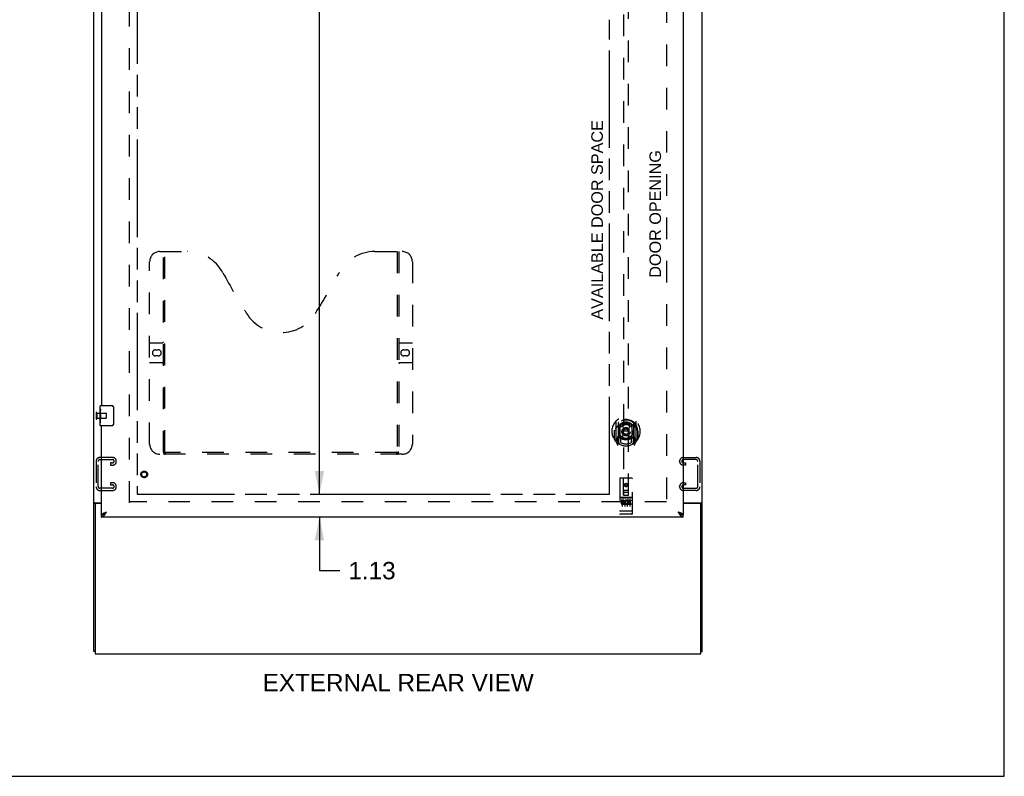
# Model space of a CAD drawing. Header units: inches. Extents: x 0 to 194, y 0 to 126.
# Tile 13 of 16: x 146 to 194, y 0 to 37. Entities that reach past the tile are written whole.
import ezdxf

# ---------------------------------------------------------------- set-up
doc = ezdxf.new("R2010")
doc.units = ezdxf.units.IN
doc.header["$LTSCALE"] = 10.686912
doc.header["$MEASUREMENT"] = 0
doc.linetypes.add('HIDDEN', pattern=[0.2, 0.1, -0.1])
doc.linetypes.add('PHANTOM', pattern=[0.8, 0.45, -0.05, 0.1, -0.05, 0.1, -0.05])
doc.layers.get('0').update_dxf_attribs({"linetype": 'CONTINUOUS'})
for name, color, linetype in [('02___PRT_ALL_AXES', 7, 'CONTINUOUS'), ('AVAILABLE_DOOR_SPACE', 7, 'CONTINUOUS'), ('DEFAULT_2', 8, 'HIDDEN'), ('DIMENSIONS', 7, 'CONTINUOUS')]:
    doc.layers.add(name, color=color, linetype=linetype)
doc.styles.get("Standard").update_dxf_attribs({"font": 'arial.ttf'})
doc.dimstyles.new('DIMSTYLE_1', dxfattribs={"dimtxt": 0.857239, "dimasz": 1.142985, "dimexe": 0.09, "dimexo": 0.07, "dimgap": 0.0375, "dimtad": 0, "dimtih": 1, "dimtoh": 1, "dimzin": 4, "dimdsep": 46, "dimtxsty": 'Standard', "dimblk": '_FILLED', "dimblk1": '_FILLED', "dimblk2": '_FILLED', "dimcen": 0.09, "dimazin": 1, "dimtfac": 1, "dimtofl": 0, "dimtmove": 0, "dimatfit": 3, "dimldrblk": '_FILLED', "dimfxl": 0, "dimtolj": 1, "dimtzin": 4, "dimarcsym": 0})

# ---------------------------------------------------------------- blocks, each defined once
blk = doc.blocks.new('_FILLED')
at = {"color": 0, "linetype": 'ByBlock'}
blk.add_solid([(0, 0), (-1, 0.2), (-1, -0.2)], dxfattribs=at)
blk = doc.blocks.new('*D19')
at = {"layer": 'DIMENSIONS', "color": 2, "linetype": 'Continuous'}
for p, q in [((160.519, 74.174), (160.519, 41.646)), ((160.519, 13.924), (160.519, 39.932))]:
    blk.add_line(p, q, dxfattribs=at)
at = {"layer": 'DIMENSIONS', "color": 2, "linetype": 'Continuous', "xscale": 1.1429852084, "yscale": 1.1429852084, "zscale": 1.1429852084}
for p, rotation in [((160.519, 74.174), 90), ((160.519, 13.924), 270)]:
    blk.add_blockref('_FILLED', p, dxfattribs=dict(at, rotation=rotation))
at = {"layer": 'DIMENSIONS', "color": 2, "linetype": 'Continuous', "insert": (160.519, 41.218), "char_height": 0.8572, "width": 2.99556, "attachment_point": 2, "line_spacing_factor": 0.9}
blk.add_mtext('60.25', dxfattribs=at)
blk = doc.blocks.new('*D20')
at = {"layer": 'DIMENSIONS', "color": 2, "linetype": 'Continuous'}
for p, q in [((160.519, 13.924), (160.519, 16.21)), ((160.519, 12.799), (160.519, 10.153)), ((160.519, 10.153), (161.519, 10.153))]:
    blk.add_line(p, q, dxfattribs=at)
at = {"layer": 'DIMENSIONS', "color": 2, "linetype": 'Continuous', "xscale": 1.1429852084, "yscale": 1.1429852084, "zscale": 1.1429852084}
for p, rotation in [((160.519, 13.924), 270), ((160.519, 12.799), 90)]:
    blk.add_blockref('_FILLED', p, dxfattribs=dict(at, rotation=rotation))
at = {"layer": 'DIMENSIONS', "color": 2, "linetype": 'Continuous', "insert": (161.948, 10.582), "char_height": 0.8572, "width": 2.32952, "attachment_point": 1, "line_spacing_factor": 0.9}
blk.add_mtext('1.13', dxfattribs=at)
blk = doc.blocks.new('*D21')
at = {"layer": 'DIMENSIONS', "color": 2, "linetype": 'Continuous'}
for p, q in [((174.831, 54.41), (172.811, 54.41)), ((178.456, 54.41), (180.742, 54.41))]:
    blk.add_line(p, q, dxfattribs=at)
at = {"layer": 'DIMENSIONS', "color": 2, "linetype": 'Continuous', "xscale": 1.1429852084, "yscale": 1.1429852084, "zscale": 1.1429852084}
blk.add_blockref('_FILLED', (174.831, 54.41), dxfattribs=at)
at = {"layer": 'DIMENSIONS', "color": 2, "linetype": 'Continuous', "xscale": 1.1429852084, "yscale": 1.1429852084, "zscale": 1.1429852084, "rotation": 180}
blk.add_blockref('_FILLED', (178.456, 54.41), dxfattribs=at)
at = {"layer": 'DIMENSIONS', "color": 2, "linetype": 'Continuous', "insert": (172.382, 54.839), "char_height": 0.8572, "width": 2.32952, "attachment_point": 3, "line_spacing_factor": 0.9}
blk.add_mtext('3.63', dxfattribs=at)

msp = doc.modelspace()

# ---------------------------------------------------------------- linework, layer by layer
at = {"color": 7, "linetype": 'Continuous'}
for p, q in [((194.307, 0), (194.307, 125.728)), ((149.709, 18.139), (149.709, 18.284)), ((149.724, 18.299), (150.264, 18.299)), ((150.363, 18.199), (150.363, 17.399)), ((149.709, 17.881), (149.709, 17.914)), ((149.709, 17.684), (149.709, 17.715)), ((149.709, 17.314), (149.709, 17.453)), ((150.264, 17.299), (149.724, 17.299)), ((149.498, 13.467), (149.394, 13.467)), ((149.498, 13.467), (149.498, 13.465)), ((178.915, 13.466), (178.915, 13.497)), ((179.29, 13.467), (179.394, 13.467)), ((179.29, 13.465), (179.29, 13.467)), ((149.769, 12.799), (149.769, 12.903)), ((149.871, 12.933), (149.882, 12.939)), ((178.333, 12.945), (178.343, 12.939)), ((178.456, 12.799), (178.456, 12.903)), ((149.446, 6.153), (149.394, 6.153)), ((179.342, 6.153), (179.394, 6.153)), ((0, 0), (194.307, 0))]:
    msp.add_line(p, q, dxfattribs=at)
at = {"color": 3, "linetype": 'Continuous'}
for p, q in [((149.394, 6.153), (149.394, 77.945)), ((179.394, 6.153), (179.394, 77.945)), ((178.456, 75.195), (178.456, 12.903)), ((149.769, 43.549), (149.769, 18.299)), ((149.769, 12.903), (149.769, 17.299)), ((149.434, 13.497), (149.769, 13.497)), ((149.446, 13.406), (149.446, 6.049)), ((149.769, 13.466), (149.506, 13.466)), ((178.456, 13.497), (179.353, 13.497)), ((179.282, 13.466), (178.456, 13.466)), ((179.019, 13.466), (179.019, 13.497)), ((179.342, 6.049), (179.342, 13.406)), ((178.456, 12.799), (149.769, 12.799)), ((149.985, 13.035), (150.015, 13.046)), ((149.446, 6.049), (179.342, 6.049))]:
    msp.add_line(p, q, dxfattribs=at)
at = {"color": 7, "linetype": 'Continuous'}
for points in [[(150.357, 18.235), (150.359, 18.23), (150.36, 18.224), (150.362, 18.218), (150.363, 18.212), (150.363, 18.206), (150.363, 18.199)], [(150.363, 17.399), (150.363, 17.393), (150.363, 17.387), (150.362, 17.381), (150.36, 17.375), (150.359, 17.369), (150.357, 17.363)], [(149.504, 13.477), (149.503, 13.476), (149.502, 13.475), (149.5, 13.473), (149.499, 13.472), (149.499, 13.471), (149.498, 13.469), (149.498, 13.468), (149.498, 13.467)], [(149.516, 13.497), (149.516, 13.496), (149.516, 13.495), (149.516, 13.493), (149.516, 13.492), (149.516, 13.49), (149.515, 13.488), (149.514, 13.487), (149.513, 13.485), (149.512, 13.484), (149.51, 13.483), (149.509, 13.481), (149.507, 13.48), (149.504, 13.477)], [(179.271, 13.497), (179.271, 13.496), (179.271, 13.495), (179.271, 13.493), (179.271, 13.492), (179.271, 13.49), (179.272, 13.488), (179.273, 13.487), (179.274, 13.485), (179.275, 13.484), (179.277, 13.483), (179.278, 13.481), (179.28, 13.48), (179.281, 13.479), (179.283, 13.477), (179.284, 13.476), (179.285, 13.475), (179.287, 13.473), (179.288, 13.472), (179.289, 13.471), (179.289, 13.469), (179.289, 13.468), (179.29, 13.467)], [(149.769, 12.903), (149.779, 12.904), (149.789, 12.904), (149.799, 12.906), (149.81, 12.908), (149.82, 12.911), (149.83, 12.914), (149.84, 12.918), (149.851, 12.922), (149.861, 12.927), (149.871, 12.933)], [(149.882, 12.939), (149.892, 12.945), (149.902, 12.952), (149.912, 12.959), (149.923, 12.967), (149.933, 12.974), (149.943, 12.983), (149.953, 12.991), (149.964, 13), (149.974, 13.009), (149.984, 13.018), (149.995, 13.027), (150.005, 13.036), (150.015, 13.046)], [(149.884, 12.94), (149.885, 12.942), (149.89, 12.949), (149.895, 12.955), (149.901, 12.962), (149.907, 12.968), (149.914, 12.974), (149.922, 12.981), (149.93, 12.987), (149.938, 12.994), (149.947, 13), (149.956, 13.007), (149.965, 13.013), (149.975, 13.02), (149.985, 13.026), (149.995, 13.033), (150.005, 13.039), (150.015, 13.046)], [(178.21, 13.046), (178.22, 13.036), (178.23, 13.027), (178.24, 13.018), (178.251, 13.009), (178.261, 13), (178.271, 12.991), (178.281, 12.983), (178.292, 12.974), (178.302, 12.967), (178.312, 12.959), (178.323, 12.952), (178.333, 12.945)], [(178.34, 12.94), (178.339, 12.942), (178.335, 12.949), (178.329, 12.955), (178.324, 12.962), (178.317, 12.968), (178.31, 12.974), (178.303, 12.981), (178.295, 12.987), (178.287, 12.994), (178.278, 13), (178.269, 13.007), (178.259, 13.013), (178.25, 13.02), (178.24, 13.026), (178.23, 13.033), (178.22, 13.039), (178.21, 13.046)], [(178.343, 12.939), (178.353, 12.933), (178.364, 12.927), (178.374, 12.922), (178.384, 12.918), (178.394, 12.914), (178.405, 12.911), (178.415, 12.908), (178.425, 12.906), (178.436, 12.904), (178.446, 12.904), (178.456, 12.903)]]:
    msp.add_lwpolyline(points, dxfattribs=at)
at = {"color": 3, "linetype": 'Continuous'}
for points in [[(149.419, 13.488), (149.413, 13.485), (149.411, 13.484), (149.408, 13.482), (149.405, 13.481), (149.403, 13.479), (149.4, 13.478), (149.398, 13.476), (149.397, 13.474), (149.395, 13.472), (149.395, 13.471), (149.394, 13.469), (149.394, 13.468), (149.394, 13.467)], [(149.434, 13.497), (149.432, 13.496), (149.43, 13.494), (149.428, 13.493), (149.425, 13.491), (149.422, 13.49), (149.419, 13.488)], [(179.353, 13.497), (179.355, 13.496), (179.357, 13.494), (179.359, 13.493), (179.362, 13.491), (179.365, 13.49), (179.368, 13.488), (179.374, 13.485)], [(179.374, 13.485), (179.377, 13.484), (179.379, 13.482), (179.382, 13.481), (179.384, 13.479), (179.387, 13.478), (179.389, 13.476), (179.39, 13.474), (179.392, 13.472), (179.393, 13.471), (179.393, 13.469), (179.393, 13.468), (179.394, 13.467)], [(149.769, 12.903), (149.769, 12.909), (149.77, 12.914), (149.773, 12.92), (149.776, 12.925), (149.78, 12.931), (149.785, 12.936), (149.79, 12.942), (149.797, 12.947), (149.804, 12.953), (149.812, 12.958), (149.821, 12.964), (149.831, 12.969), (149.841, 12.974), (149.852, 12.98), (149.863, 12.985)], [(149.769, 12.799), (149.779, 12.8), (149.789, 12.801), (149.799, 12.804), (149.81, 12.808), (149.82, 12.812), (149.83, 12.818), (149.84, 12.825), (149.851, 12.832), (149.861, 12.841), (149.871, 12.85), (149.882, 12.86), (149.892, 12.871), (149.902, 12.883), (149.912, 12.896)], [(149.863, 12.985), (149.875, 12.991), (149.888, 12.996), (149.9, 13.002), (149.914, 13.007), (149.928, 13.013), (149.942, 13.018), (149.956, 13.024), (149.971, 13.029), (149.985, 13.035)], [(149.912, 12.896), (149.923, 12.909), (149.933, 12.922), (149.943, 12.937), (149.953, 12.951), (149.964, 12.967), (149.974, 12.982), (149.984, 12.998), (149.995, 13.014), (150.005, 13.03), (150.015, 13.046)], [(178.362, 12.985), (178.35, 12.991), (178.337, 12.996), (178.324, 13.002), (178.311, 13.007), (178.297, 13.013), (178.283, 13.018), (178.269, 13.024), (178.254, 13.029), (178.239, 13.035), (178.21, 13.046)], [(178.21, 13.046), (178.22, 13.03), (178.23, 13.014), (178.24, 12.998), (178.251, 12.982), (178.261, 12.967), (178.271, 12.951), (178.281, 12.937), (178.292, 12.922), (178.302, 12.909)], [(178.302, 12.909), (178.312, 12.896), (178.323, 12.883), (178.333, 12.871), (178.343, 12.86), (178.353, 12.85), (178.364, 12.841), (178.374, 12.832), (178.384, 12.825), (178.394, 12.818), (178.405, 12.812), (178.415, 12.808), (178.425, 12.804), (178.436, 12.801), (178.446, 12.8), (178.456, 12.799)], [(178.456, 12.903), (178.456, 12.909), (178.454, 12.914), (178.452, 12.92), (178.449, 12.925), (178.445, 12.931), (178.44, 12.936), (178.434, 12.942), (178.428, 12.947), (178.421, 12.953), (178.412, 12.958), (178.404, 12.964), (178.394, 12.969), (178.384, 12.974), (178.373, 12.98), (178.362, 12.985)]]:
    msp.add_lwpolyline(points, dxfattribs=at)
at = {"color": 7, "linetype": 'Continuous'}
for centre, radius, start, end in [((149.724, 18.284), 0.015, 90, 180), ((150.264, 18.199), 0.1, 21.1999, 90), ((149.724, 17.314), 0.015, 180, 270), ((150.264, 17.399), 0.1, 270, 338.7946)]:
    msp.add_arc(centre, radius, start, end, dxfattribs=at)
at = {"color": 3, "linetype": 'Continuous'}
for centre, start, end in [((149.506, 13.406), 90, 180), ((179.282, 13.406), 0, 90)]:
    msp.add_arc(centre, 0.06, start, end, dxfattribs=at)
at = {"layer": '02___PRT_ALL_AXES', "color": 7, "linetype": 'Continuous'}
for p, q in [((149.709, 18.139), (149.709, 18.284)), ((149.709, 17.881), (149.709, 18.138)), ((149.714, 18.082), (149.709, 18.082)), ((149.715, 17.914), (149.715, 18.051)), ((149.709, 17.914), (149.715, 17.914)), ((149.709, 17.314), (149.709, 17.878)), ((149.71, 17.852), (149.709, 17.852)), ((149.709, 17.72), (149.714, 17.72)), ((149.709, 17.684), (149.715, 17.684)), ((149.709, 17.621), (149.715, 17.621)), ((149.71, 17.854), (149.712, 17.832)), ((149.715, 17.453), (149.715, 17.684)), ((149.709, 17.453), (149.715, 17.453))]:
    msp.add_line(p, q, dxfattribs=at)
at = {"layer": '02___PRT_ALL_AXES', "color": 8, "linetype": 'HIDDEN'}
for p, q in [((149.541, 17.923), (149.988, 17.923)), ((149.541, 17.923), (149.541, 17.675)), ((149.541, 17.675), (149.988, 17.675)), ((175.926, 13.76), (175.361, 13.76)), ((175.499, 13.638), (175.407, 13.638)), ((175.407, 13.638), (175.407, 13.595)), ((175.719, 13.602), (175.706, 13.584)), ((175.716, 13.627), (175.719, 13.625)), ((175.875, 13.638), (175.719, 13.638)), ((175.719, 13.638), (175.719, 13.625)), ((175.719, 13.602), (175.719, 13.425)), ((175.875, 13.638), (175.875, 13.595)), ((175.499, 13.595), (175.407, 13.595)), ((175.503, 13.552), (175.457, 13.552)), ((175.499, 13.511), (175.471, 13.511)), ((175.563, 13.467), (175.471, 13.467)), ((175.563, 13.425), (175.471, 13.425)), ((175.563, 13.467), (175.563, 13.425)), ((175.695, 13.473), (175.712, 13.434)), ((175.875, 13.425), (175.719, 13.425)), ((175.875, 13.595), (175.762, 13.595)), ((175.762, 13.595), (175.762, 13.552)), ((175.854, 13.552), (175.762, 13.552)), ((175.854, 13.509), (175.762, 13.509)), ((175.762, 13.509), (175.762, 13.467)), ((175.875, 13.467), (175.762, 13.467)), ((175.854, 13.552), (175.854, 13.509)), ((175.875, 13.467), (175.875, 13.425)), ((175.926, 12.932), (175.361, 12.932))]:
    msp.add_line(p, q, dxfattribs=at)
at = {"layer": '02___PRT_ALL_AXES', "color": 7, "linetype": 'Continuous'}
for points in [[(149.709, 18.139), (149.709, 18.135), (149.709, 18.13), (149.71, 18.125), (149.71, 18.119), (149.711, 18.112), (149.712, 18.104), (149.713, 18.096), (149.714, 18.087)], [(149.714, 18.087), (149.715, 18.078), (149.715, 18.069), (149.715, 18.06), (149.715, 18.051)], [(149.709, 17.881), (149.709, 17.873), (149.709, 17.864), (149.71, 17.854)], [(149.712, 17.832), (149.713, 17.82), (149.714, 17.808), (149.714, 17.795), (149.715, 17.783), (149.715, 17.77), (149.715, 17.757), (149.715, 17.744), (149.715, 17.732), (149.714, 17.719), (149.714, 17.707), (149.713, 17.695)]]:
    msp.add_lwpolyline(points, dxfattribs=at)
at = {"layer": '02___PRT_ALL_AXES', "color": 8, "linetype": 'HIDDEN'}
for centre, radius in [((151.873, 14.903), 0.124), ((175.644, 14.377), 0.085)]:
    msp.add_circle(centre, radius, dxfattribs=at)
for centre, radius, start, end in [((175.499, 13.574), 0.0635, 270, 90), ((175.67, 13.531), 0.107, 64.2636, 293.4027), ((175.47, 13.489), 0.0644, 102.2995, 270.0775), ((175.471, 13.489), 0.0219, 89.9011, 270), ((175.499, 13.573), 0.0219, 280.307, 90), ((175.67, 13.531), 0.0639, 54.8895, 293.4026)]:
    msp.add_arc(centre, radius, start, end, dxfattribs=at)
at = {"layer": '02___PRT_ALL_AXES', "color": 7, "linetype": 'Continuous'}
msp.add_ellipse((149.972, 17.715), major_axis=(0.263, 0), ratio=0.432808, start_param=3.141593, end_param=3.321581, dxfattribs=at)
at = {"layer": 'AVAILABLE_DOOR_SPACE', "color": 4, "linetype": 'PHANTOM'}
for p, q in [((151.519, 74.174), (151.519, 13.924)), ((174.831, 13.924), (174.831, 37.348)), ((151.519, 13.924), (164.097, 13.924)), ((164.097, 13.928), (164.127, 13.928)), ((164.097, 13.924), (164.097, 13.928)), ((164.127, 13.928), (164.127, 13.924)), ((164.127, 13.924), (174.831, 13.924))]:
    msp.add_line(p, q, dxfattribs=at)
at = {"layer": 'DEFAULT_2', "color": 8, "linetype": 'HIDDEN'}
for p, q in [((151.144, 13.497), (151.144, 74.601)), ((177.644, 74.601), (177.644, 13.497)), ((175.519, 41.879), (175.519, 13.877)), ((175.769, 13.877), (175.769, 41.879)), ((152.643, 25.903), (153.998, 25.903)), ((152.818, 15.993), (152.818, 25.903)), ((152.898, 16.023), (152.898, 25.903)), ((163.248, 25.903), (164.603, 25.903)), ((164.348, 25.903), (164.348, 16.023)), ((164.428, 25.903), (164.428, 15.993)), ((152.143, 16.403), (152.143, 25.403)), ((165.103, 25.403), (165.103, 16.403)), ((152.143, 21.403), (152.778, 21.403)), ((164.468, 21.403), (165.103, 21.403)), ((152.429, 21.053), (152.566, 21.053)), ((164.679, 21.053), (164.816, 21.053)), ((152.778, 20.403), (152.143, 20.403)), ((152.566, 20.753), (152.429, 20.753)), ((165.103, 20.403), (164.468, 20.403)), ((164.816, 20.753), (164.679, 20.753)), ((149.498, 17.941), (149.498, 17.657)), ((149.541, 17.941), (149.541, 17.657)), ((149.998, 17.913), (149.998, 17.685)), ((175.144, 17.514), (175.144, 16.547)), ((176.144, 16.547), (176.144, 17.514)), ((175.061, 17.03), (175.076, 17.03)), ((175.061, 17.03), (175.061, 16.642)), ((175.069, 17.077), (175.069, 17.08)), ((175.069, 16.62), (175.069, 17.077)), ((175.261, 17.46), (175.261, 16.444)), ((175.269, 17.436), (175.269, 16.432)), ((175.361, 16.712), (175.361, 17.344)), ((175.369, 17.396), (175.369, 17.293)), ((175.48, 16.686), (175.511, 17.03)), ((175.481, 17.37), (175.511, 17.03)), ((175.776, 17.03), (175.511, 17.03)), ((175.806, 17.37), (175.776, 17.03)), ((175.807, 16.686), (175.776, 17.03)), ((175.919, 17.293), (175.919, 17.396)), ((175.926, 17.344), (175.926, 16.712)), ((176.019, 17.436), (176.019, 16.432)), ((176.026, 17.46), (176.026, 16.444)), ((176.226, 17.03), (176.211, 17.03)), ((176.219, 17.077), (176.218, 17.08)), ((176.219, 16.62), (176.219, 17.077)), ((176.226, 17.03), (176.226, 16.642)), ((175.148, 16.536), (175.218, 16.361)), ((175.261, 16.701), (175.201, 16.701)), ((175.201, 16.701), (175.201, 16.551)), ((175.201, 16.551), (175.269, 16.551)), ((175.239, 16.605), (175.209, 16.559)), ((175.271, 16.665), (175.271, 16.457)), ((175.361, 16.703), (175.289, 16.703)), ((175.357, 16.685), (175.291, 16.685)), ((175.369, 16.732), (175.369, 16.479)), ((175.919, 16.479), (175.919, 16.732)), ((175.999, 16.703), (175.926, 16.703)), ((175.996, 16.685), (175.93, 16.685)), ((176.016, 16.457), (176.016, 16.665)), ((176.019, 16.551), (176.086, 16.551)), ((176.086, 16.701), (176.026, 16.701)), ((176.078, 16.559), (176.048, 16.605)), ((176.069, 16.361), (176.139, 16.536)), ((176.086, 16.551), (176.086, 16.701)), ((175.24, 16.441), (175.244, 16.438)), ((175.247, 16.364), (175.261, 16.444)), ((175.339, 16.382), (175.269, 16.491)), ((176.019, 16.491), (175.949, 16.382)), ((176.026, 16.444), (176.04, 16.364)), ((176.047, 16.44), (176.047, 16.441)), ((176.047, 16.441), (176.048, 16.441)), ((176.047, 16.441), (176.048, 16.441)), ((149.498, 15.557), (149.498, 14.292)), ((150.318, 15.737), (149.678, 15.737)), ((149.692, 15.633), (150.304, 15.633)), ((150.498, 15.542), (150.498, 15.557)), ((164.603, 15.903), (152.643, 15.903)), ((164.344, 15.983), (152.901, 15.983)), ((178.29, 15.542), (178.29, 15.557)), ((178.47, 15.737), (179.11, 15.737)), ((179.096, 15.633), (178.484, 15.633)), ((179.29, 15.557), (179.29, 14.292)), ((149.602, 14.306), (149.602, 15.543)), ((150.304, 15.466), (150.216, 15.466)), ((150.216, 15.466), (150.216, 15.362)), ((150.216, 15.362), (150.318, 15.362)), ((178.571, 15.362), (178.47, 15.362)), ((178.484, 15.466), (178.571, 15.466)), ((178.571, 15.466), (178.571, 15.362)), ((179.186, 14.306), (179.186, 15.543)), ((175.331, 14.687), (175.331, 12.962)), ((175.926, 14.717), (175.361, 14.717)), ((175.517, 13.877), (175.514, 14.687)), ((175.77, 13.877), (175.774, 14.687)), ((175.956, 12.962), (175.956, 14.687)), ((149.678, 14.112), (150.318, 14.112)), ((150.304, 14.216), (149.692, 14.216)), ((150.318, 14.487), (150.216, 14.487)), ((150.216, 14.487), (150.216, 14.383)), ((150.216, 14.383), (150.304, 14.383)), ((150.498, 14.292), (150.498, 14.307)), ((175.516, 14.127), (175.771, 14.127)), ((175.644, 14.449), (175.581, 14.413)), ((175.581, 14.413), (175.591, 14.407)), ((175.581, 14.413), (175.581, 14.341)), ((175.581, 14.341), (175.591, 14.347)), ((175.581, 14.341), (175.644, 14.305)), ((175.644, 14.438), (175.591, 14.407)), ((175.591, 14.407), (175.591, 14.347)), ((175.591, 14.347), (175.644, 14.316)), ((175.706, 14.413), (175.644, 14.449)), ((175.644, 14.449), (175.644, 14.438)), ((175.696, 14.407), (175.644, 14.438)), ((175.644, 14.316), (175.696, 14.347)), ((175.644, 14.305), (175.706, 14.341)), ((175.644, 14.305), (175.644, 14.316)), ((175.706, 14.413), (175.696, 14.407)), ((175.696, 14.347), (175.696, 14.407)), ((175.706, 14.341), (175.696, 14.347)), ((175.706, 14.341), (175.706, 14.413)), ((178.29, 14.292), (178.29, 14.307)), ((178.47, 14.487), (178.571, 14.487)), ((179.11, 14.112), (178.47, 14.112)), ((178.571, 14.383), (178.484, 14.383)), ((178.484, 14.216), (179.096, 14.216)), ((178.571, 14.487), (178.571, 14.383)), ((175.361, 13.76), (175.926, 13.76)), ((175.432, 13.744), (175.604, 13.744)), ((175.456, 13.629), (175.456, 13.323)), ((175.517, 13.877), (175.519, 13.877)), ((175.519, 13.877), (175.769, 13.877)), ((175.729, 14.002), (175.559, 14.002)), ((175.581, 13.629), (175.581, 13.323)), ((175.682, 13.744), (175.854, 13.744)), ((175.706, 13.629), (175.706, 13.323)), ((175.769, 13.877), (175.77, 13.877)), ((175.831, 13.629), (175.831, 13.323)), ((177.644, 13.549), (151.144, 13.549)), ((175.349, 13.09), (175.348, 13.09)), ((175.35, 13.09), (175.349, 13.09)), ((175.351, 13.09), (175.35, 13.09)), ((175.35, 13.09), (175.35, 13.09)), ((175.352, 13.09), (175.351, 13.09)), ((175.353, 13.09), (175.352, 13.09)), ((175.354, 13.09), (175.353, 13.09)), ((175.355, 13.09), (175.354, 13.09)), ((175.354, 13.09), (175.354, 13.09)), ((175.356, 13.09), (175.355, 13.09)), ((175.357, 13.09), (175.356, 13.09)), ((175.358, 13.09), (175.357, 13.09)), ((175.359, 13.09), (175.358, 13.09)), ((175.36, 13.09), (175.359, 13.09)), ((175.359, 13.09), (175.359, 13.09)), ((175.361, 13.09), (175.36, 13.09)), ((175.926, 13.09), (175.361, 13.09)), ((175.611, 12.932), (175.426, 12.932)), ((175.861, 12.932), (175.676, 12.932)), ((175.926, 13.09), (175.927, 13.09)), ((175.927, 13.09), (175.928, 13.09)), ((175.928, 13.09), (175.929, 13.09)), ((175.929, 13.09), (175.93, 13.09)), ((175.93, 13.09), (175.931, 13.09)), ((175.931, 13.09), (175.932, 13.09)), ((175.931, 13.09), (175.931, 13.09)), ((175.932, 13.09), (175.933, 13.09)), ((175.933, 13.09), (175.934, 13.09)), ((175.934, 13.09), (175.935, 13.09)), ((175.935, 13.09), (175.936, 13.09)), ((175.936, 13.09), (175.937, 13.09)), ((175.936, 13.09), (175.936, 13.09)), ((175.937, 13.09), (175.938, 13.09)), ((175.938, 13.09), (175.939, 13.09)), ((175.939, 13.091), (175.94, 13.091)), ((175.939, 13.09), (175.939, 13.091))]:
    msp.add_line(p, q, dxfattribs=at)
for points in [[(175.189, 17.245), (175.188, 17.244), (175.186, 17.243), (175.185, 17.241), (175.183, 17.24), (175.181, 17.238), (175.18, 17.237), (175.178, 17.235), (175.176, 17.233), (175.175, 17.232), (175.173, 17.23), (175.171, 17.228), (175.169, 17.226), (175.167, 17.224), (175.165, 17.222), (175.163, 17.219), (175.161, 17.217), (175.159, 17.214), (175.157, 17.212), (175.155, 17.209), (175.153, 17.207), (175.151, 17.204), (175.148, 17.201), (175.146, 17.198), (175.144, 17.194), (175.141, 17.191), (175.139, 17.188), (175.136, 17.184), (175.134, 17.18), (175.131, 17.176), (175.129, 17.172), (175.126, 17.168), (175.123, 17.164), (175.12, 17.159), (175.117, 17.154), (175.114, 17.149), (175.111, 17.144)], [(175.456, 17.387), (175.461, 17.389), (175.466, 17.39), (175.472, 17.392), (175.477, 17.393), (175.483, 17.394), (175.488, 17.396), (175.494, 17.397), (175.499, 17.398), (175.505, 17.399), (175.51, 17.4), (175.516, 17.401), (175.521, 17.402), (175.527, 17.403), (175.532, 17.404), (175.538, 17.405), (175.543, 17.406), (175.549, 17.407), (175.554, 17.407), (175.56, 17.408), (175.565, 17.409), (175.571, 17.409), (175.577, 17.41), (175.582, 17.41), (175.588, 17.411), (175.593, 17.411), (175.599, 17.412), (175.604, 17.412), (175.61, 17.412), (175.616, 17.412), (175.621, 17.413), (175.627, 17.413), (175.632, 17.413), (175.638, 17.413), (175.644, 17.413), (175.649, 17.413), (175.655, 17.413), (175.66, 17.413), (175.666, 17.413), (175.672, 17.412), (175.677, 17.412), (175.683, 17.412), (175.688, 17.412), (175.694, 17.411), (175.699, 17.411), (175.705, 17.41), (175.711, 17.41), (175.716, 17.409), (175.722, 17.409), (175.727, 17.408), (175.733, 17.407), (175.738, 17.407), (175.744, 17.406), (175.749, 17.405), (175.755, 17.404), (175.761, 17.403), (175.766, 17.402), (175.772, 17.401), (175.777, 17.4), (175.783, 17.399), (175.788, 17.398), (175.793, 17.397), (175.799, 17.396), (175.804, 17.394), (175.81, 17.393), (175.815, 17.392), (175.821, 17.39), (175.826, 17.389), (175.832, 17.387)], [(176.176, 17.144), (176.173, 17.149), (176.17, 17.154), (176.167, 17.159), (176.164, 17.164), (176.161, 17.168), (176.159, 17.172), (176.156, 17.176), (176.153, 17.18), (176.151, 17.184), (176.148, 17.188), (176.146, 17.191), (176.143, 17.194), (176.141, 17.198), (176.139, 17.201), (176.136, 17.204), (176.134, 17.206), (176.132, 17.209), (176.13, 17.212), (176.128, 17.214), (176.126, 17.217), (176.124, 17.219), (176.122, 17.222), (176.12, 17.224), (176.118, 17.226), (176.116, 17.228), (176.114, 17.23), (176.113, 17.232), (176.111, 17.233), (176.109, 17.235), (176.107, 17.237), (176.106, 17.238), (176.104, 17.24), (176.102, 17.241), (176.101, 17.243), (176.099, 17.244), (176.098, 17.245)], [(152.808, 16.023), (152.824, 16.012), (152.84, 16.003), (152.855, 15.995), (152.871, 15.989), (152.886, 15.985), (152.901, 15.983)], [(164.344, 15.983), (164.359, 15.985), (164.374, 15.989), (164.39, 15.995), (164.406, 16.003), (164.421, 16.012), (164.438, 16.023)], [(175.426, 13.743), (175.426, 13.743), (175.426, 13.743), (175.426, 13.743), (175.426, 13.743), (175.427, 13.743), (175.427, 13.743), (175.427, 13.743), (175.427, 13.743), (175.427, 13.743), (175.427, 13.743), (175.427, 13.743), (175.427, 13.743), (175.427, 13.743), (175.427, 13.743), (175.428, 13.743), (175.428, 13.743), (175.428, 13.743), (175.428, 13.743), (175.428, 13.743), (175.428, 13.743), (175.428, 13.743), (175.428, 13.743), (175.429, 13.743), (175.429, 13.743), (175.429, 13.743), (175.429, 13.743), (175.429, 13.743), (175.429, 13.744), (175.429, 13.744), (175.43, 13.744), (175.43, 13.744), (175.43, 13.744), (175.43, 13.744), (175.43, 13.744), (175.43, 13.744), (175.431, 13.744), (175.431, 13.744), (175.431, 13.744), (175.431, 13.744), (175.431, 13.744), (175.432, 13.744), (175.432, 13.744), (175.432, 13.744), (175.432, 13.744), (175.432, 13.744)], [(175.604, 13.744), (175.605, 13.744), (175.605, 13.744), (175.605, 13.744), (175.605, 13.744), (175.606, 13.744), (175.606, 13.744), (175.606, 13.744), (175.606, 13.744), (175.606, 13.744), (175.606, 13.744), (175.607, 13.744), (175.607, 13.744), (175.607, 13.744), (175.607, 13.744), (175.607, 13.744), (175.607, 13.744), (175.608, 13.744), (175.608, 13.744), (175.608, 13.743), (175.608, 13.743), (175.608, 13.743), (175.608, 13.743), (175.609, 13.743), (175.609, 13.743), (175.609, 13.743), (175.609, 13.743), (175.609, 13.743), (175.609, 13.743), (175.609, 13.743), (175.609, 13.743), (175.61, 13.743), (175.61, 13.743), (175.61, 13.743), (175.61, 13.743), (175.61, 13.743), (175.61, 13.743), (175.61, 13.743), (175.61, 13.743), (175.61, 13.743), (175.611, 13.743), (175.611, 13.743), (175.611, 13.743), (175.611, 13.743), (175.611, 13.743), (175.611, 13.743), (175.611, 13.743)], [(175.676, 13.743), (175.676, 13.743), (175.676, 13.743), (175.676, 13.743), (175.676, 13.743), (175.677, 13.743), (175.677, 13.743), (175.677, 13.743), (175.677, 13.743), (175.677, 13.743), (175.677, 13.743), (175.677, 13.743), (175.677, 13.743), (175.677, 13.743), (175.677, 13.743), (175.678, 13.743), (175.678, 13.743), (175.678, 13.743), (175.678, 13.743), (175.678, 13.743), (175.678, 13.743), (175.678, 13.743), (175.678, 13.743), (175.679, 13.743), (175.679, 13.743), (175.679, 13.743), (175.679, 13.743), (175.679, 13.743), (175.679, 13.744), (175.679, 13.744), (175.68, 13.744), (175.68, 13.744), (175.68, 13.744), (175.68, 13.744), (175.68, 13.744), (175.68, 13.744), (175.681, 13.744), (175.681, 13.744), (175.681, 13.744), (175.681, 13.744), (175.681, 13.744), (175.682, 13.744), (175.682, 13.744), (175.682, 13.744), (175.682, 13.744), (175.682, 13.744)], [(175.854, 13.744), (175.855, 13.744), (175.855, 13.744), (175.855, 13.744), (175.855, 13.744), (175.856, 13.744), (175.856, 13.744), (175.856, 13.744), (175.856, 13.744), (175.856, 13.744), (175.856, 13.744), (175.857, 13.744), (175.857, 13.744), (175.857, 13.744), (175.857, 13.744), (175.857, 13.744), (175.857, 13.744), (175.858, 13.744), (175.858, 13.744), (175.858, 13.743), (175.858, 13.743), (175.858, 13.743), (175.858, 13.743), (175.859, 13.743), (175.859, 13.743), (175.859, 13.743), (175.859, 13.743), (175.859, 13.743), (175.859, 13.743), (175.859, 13.743), (175.859, 13.743), (175.86, 13.743), (175.86, 13.743), (175.86, 13.743), (175.86, 13.743), (175.86, 13.743), (175.86, 13.743), (175.86, 13.743), (175.86, 13.743), (175.86, 13.743), (175.861, 13.743), (175.861, 13.743), (175.861, 13.743), (175.861, 13.743), (175.861, 13.743), (175.861, 13.743), (175.861, 13.743)], [(175.348, 13.09), (175.347, 13.091), (175.347, 13.091), (175.347, 13.091), (175.346, 13.091), (175.346, 13.091), (175.345, 13.091), (175.345, 13.091), (175.345, 13.091), (175.344, 13.091), (175.344, 13.091), (175.344, 13.091), (175.343, 13.091), (175.343, 13.091), (175.343, 13.091), (175.342, 13.091), (175.342, 13.091), (175.342, 13.092), (175.341, 13.092), (175.341, 13.092), (175.341, 13.092), (175.34, 13.092), (175.34, 13.092), (175.34, 13.092), (175.34, 13.092), (175.339, 13.092), (175.339, 13.092), (175.339, 13.092), (175.338, 13.092), (175.338, 13.092), (175.338, 13.092), (175.338, 13.093), (175.337, 13.093), (175.337, 13.093), (175.337, 13.093), (175.337, 13.093), (175.336, 13.093), (175.336, 13.093), (175.336, 13.093), (175.336, 13.093), (175.335, 13.093), (175.335, 13.093), (175.335, 13.093), (175.335, 13.094), (175.335, 13.094), (175.334, 13.094), (175.334, 13.094), (175.334, 13.094), (175.334, 13.094), (175.334, 13.094), (175.334, 13.094), (175.333, 13.094), (175.333, 13.094), (175.333, 13.095), (175.333, 13.095), (175.333, 13.095), (175.333, 13.095), (175.332, 13.095), (175.332, 13.095), (175.332, 13.095), (175.332, 13.095), (175.332, 13.095), (175.332, 13.095), (175.332, 13.096), (175.332, 13.096), (175.332, 13.096), (175.332, 13.096), (175.331, 13.096), (175.331, 13.096), (175.331, 13.096), (175.331, 13.096), (175.331, 13.096), (175.331, 13.096), (175.331, 13.097), (175.331, 13.097), (175.331, 13.097), (175.331, 13.097), (175.331, 13.097), (175.331, 13.097), (175.331, 13.097)], [(175.94, 13.091), (175.941, 13.091), (175.941, 13.091), (175.941, 13.091), (175.942, 13.091), (175.942, 13.091), (175.942, 13.091), (175.943, 13.091), (175.943, 13.091), (175.943, 13.091), (175.944, 13.091), (175.944, 13.091), (175.944, 13.091), (175.945, 13.091), (175.945, 13.091), (175.945, 13.092), (175.946, 13.092), (175.946, 13.092), (175.946, 13.092), (175.947, 13.092), (175.947, 13.092), (175.947, 13.092), (175.948, 13.092), (175.948, 13.092), (175.948, 13.092), (175.948, 13.092), (175.949, 13.092), (175.949, 13.092), (175.949, 13.092), (175.95, 13.093), (175.95, 13.093), (175.95, 13.093), (175.95, 13.093), (175.951, 13.093), (175.951, 13.093), (175.951, 13.093), (175.951, 13.093), (175.951, 13.093), (175.952, 13.093), (175.952, 13.093), (175.952, 13.093), (175.952, 13.094), (175.953, 13.094), (175.953, 13.094), (175.953, 13.094), (175.953, 13.094), (175.953, 13.094), (175.953, 13.094), (175.954, 13.094), (175.954, 13.094), (175.954, 13.094), (175.954, 13.095), (175.954, 13.095), (175.954, 13.095), (175.955, 13.095), (175.955, 13.095), (175.955, 13.095), (175.955, 13.095), (175.955, 13.095), (175.955, 13.095), (175.955, 13.095), (175.955, 13.096), (175.955, 13.096), (175.955, 13.096), (175.956, 13.096), (175.956, 13.096), (175.956, 13.096), (175.956, 13.096), (175.956, 13.096), (175.956, 13.096), (175.956, 13.096), (175.956, 13.097), (175.956, 13.097), (175.956, 13.097), (175.956, 13.097), (175.956, 13.097), (175.956, 13.097), (175.956, 13.097)]]:
    msp.add_lwpolyline(points, dxfattribs=at)
for centre, radius in [((175.644, 17.012), 0.35), ((175.644, 17.012), 0.335), ((175.644, 17.012), 0.205), ((175.644, 17.012), 0.133), ((151.873, 14.903), 0.164), ((151.873, 14.903), 0.124), ((175.644, 14.377), 0.0845)]:
    msp.add_circle(centre, radius, dxfattribs=at)
for centre, radius, start, end in [((152.643, 25.403), 0.5, 90, 180), ((153.998, 23.903), 2, 28.4813, 90), ((163.248, 23.903), 2, 90, 151.5187), ((164.603, 25.403), 0.5, 0, 90), ((190.306, 43.602), 39.307, 208.4813, 211.8705), ((126.94, 43.602), 39.307, 328.1295, 331.5187), ((158.623, 23.903), 2, 211.8705, 328.1295), ((152.778, 21.443), 0.04, 270, 360), ((164.468, 21.443), 0.04, 180, 270), ((152.429, 20.903), 0.15, 90, 270), ((152.566, 20.903), 0.15, 270, 90), ((164.679, 20.903), 0.15, 90, 270), ((164.816, 20.903), 0.15, 270, 90), ((152.778, 20.363), 0.04, 0, 90), ((164.468, 20.363), 0.04, 90, 180), ((149.519, 17.941), 0.0215, 0, 180), ((149.519, 17.657), 0.0215, 180, 360), ((149.988, 17.913), 0.01, 0, 90), ((149.988, 17.685), 0.01, 270, 360), ((175.644, 17.03), 0.7, 305.5126, 234.4874), ((175.644, 17.028), 0.583, 0.2464, 179.7536), ((175.644, 17.002), 0.58, 7.6622, 172.3378), ((175.159, 17.514), 0.015, 135.0748, 180), ((176.129, 17.514), 0.015, 0, 44.9252), ((175.089, 17.077), 0.02, 172.3378, 180), ((175.644, 16.713), 0.7, 49.529, 130.471), ((175.276, 17.46), 0.015, 130.3587, 180), ((175.289, 17.436), 0.02, 129.3378, 179.9984), ((175.376, 17.344), 0.015, 112.9863, 180), ((175.644, 17.002), 0.48, 55.0461, 124.9539), ((175.399, 17.293), 0.03, 180, 311.1261), ((175.644, 17.012), 0.343, 48.8739, 131.1261), ((175.461, 17.368), 0.02, 5.0796, 105.5752), ((175.826, 17.368), 0.02, 74.4248, 174.9204), ((175.889, 17.293), 0.03, 228.8739, 360), ((175.911, 17.344), 0.015, 0, 67.0137), ((175.999, 17.436), 0.02, 0, 50.6594), ((176.011, 17.46), 0.015, 0, 49.6413), ((176.199, 17.077), 0.02, 0, 7.6622), ((175.089, 16.62), 0.02, 180, 215.2961), ((175.644, 17.012), 0.7, 215.2961, 324.7039), ((175.159, 16.547), 0.015, 180, 224.9252), ((175.214, 16.556), 0.005, 147.3208, 270), ((175.644, 17.343), 0.7, 233.2319, 306.7681), ((175.081, 16.707), 0.188, 327.3208, 360), ((175.289, 16.683), 0.02, 90, 180), ((175.291, 16.665), 0.02, 90, 180), ((175.357, 16.665), 0.02, 66.536, 90), ((175.376, 16.712), 0.015, 180, 247.0137), ((175.644, 17.325), 0.7, 246.536, 293.464), ((175.399, 16.732), 0.03, 48.8739, 180), ((175.644, 17.012), 0.343, 228.8739, 311.1261), ((175.461, 16.688), 0.02, 254.3869, 354.9204), ((175.827, 16.688), 0.02, 185.0796, 285.6131), ((175.889, 16.732), 0.03, 0, 131.1261), ((175.911, 16.712), 0.015, 292.9863, 360), ((175.93, 16.665), 0.02, 90, 113.464), ((175.996, 16.665), 0.02, 0, 90), ((175.999, 16.683), 0.02, 0, 90), ((176.207, 16.707), 0.188, 180, 212.6792), ((176.074, 16.556), 0.005, 270, 32.6792), ((176.129, 16.547), 0.015, 315.0748, 360), ((176.199, 16.62), 0.02, 324.7039, 360), ((152.643, 16.403), 0.5, 180, 270), ((164.603, 16.403), 0.5, 270, 360), ((175.232, 16.366), 0.015, 201.8041, 350), ((175.249, 16.477), 0.02, 234.4874, 360), ((175.251, 16.457), 0.02, 234.7457, 360), ((175.289, 16.432), 0.02, 180, 238.5295), ((175.644, 17.012), 0.6, 242.7204, 297.2796), ((175.999, 16.432), 0.02, 301.4688, 359.9992), ((176.036, 16.457), 0.02, 180, 305.2543), ((176.039, 16.477), 0.02, 180, 305.5126), ((176.055, 16.366), 0.015, 190, 338.1959), ((149.678, 15.557), 0.18, 90, 180), ((149.692, 15.543), 0.09, 90, 180), ((150.304, 15.543), 0.09, 0, 90), ((150.318, 15.557), 0.18, 0, 90), ((152.908, 15.993), 0.09, 180, 270), ((152.938, 16.023), 0.04, 180, 270), ((164.308, 16.023), 0.04, 270, 360), ((164.338, 15.993), 0.09, 270, 360), ((178.47, 15.557), 0.18, 90, 180), ((178.484, 15.543), 0.09, 90, 180), ((179.096, 15.543), 0.09, 0, 90), ((179.11, 15.557), 0.18, 0, 90), ((150.304, 15.556), 0.09, 270, 351.7808), ((150.318, 15.542), 0.18, 270, 360), ((178.47, 15.542), 0.18, 180, 270), ((178.484, 15.556), 0.09, 188.2192, 270), ((175.361, 14.687), 0.03, 90, 180), ((175.484, 14.687), 0.03, 0, 90), ((175.804, 14.687), 0.03, 90, 180), ((175.926, 14.687), 0.03, 0, 90), ((149.678, 14.292), 0.18, 180, 270), ((149.692, 14.306), 0.09, 180, 270), ((150.304, 14.293), 0.09, 0, 90), ((150.304, 14.306), 0.09, 270, 351.7808), ((150.318, 14.307), 0.18, 0, 90), ((150.318, 14.292), 0.18, 270, 360), ((178.47, 14.307), 0.18, 90, 180), ((178.47, 14.292), 0.18, 180, 270), ((178.484, 14.293), 0.09, 90, 180), ((178.484, 14.306), 0.09, 188.2192, 270), ((179.096, 14.306), 0.09, 270, 360), ((179.11, 14.292), 0.18, 270, 360), ((175.361, 13.79), 0.03, 180, 270), ((175.559, 13.962), 0.04, 90, 180), ((175.559, 13.917), 0.04, 180, 270), ((175.729, 13.962), 0.04, 0, 90), ((175.729, 13.917), 0.04, 270, 360), ((175.926, 13.79), 0.03, 270, 360), ((175.361, 12.962), 0.03, 180, 270), ((175.926, 12.962), 0.03, 270, 360)]:
    msp.add_arc(centre, radius, start, end, dxfattribs=at)

# ---------------------------------------------------------------- texts
at = {"layer": 'DIMENSIONS', "color": 2, "linetype": 'Continuous', "char_height": 0.57149, "attachment_point": 2, "rotation": 90, "line_spacing_factor": 0.9}
for s, insert, width in [('AVAILABLE DOOR SPACE', (173.931, 27.465), 9.8301), ('DOOR OPENING', (176.8, 27.76), 6.28854)]:
    msp.add_mtext(s, dxfattribs=dict(at, insert=insert, width=width))
at = {"layer": 'DIMENSIONS', "color": 2, "linetype": 'Continuous', "insert": (164.403, 5.055), "char_height": 0.85724, "width": 13.34616, "attachment_point": 2, "line_spacing_factor": 0.9}
msp.add_mtext('EXTERNAL REAR VIEW', dxfattribs=at)

# ---------------------------------------------------------------- dimensions: what is measured, and where the dimension line sits
at = {"layer": 'DIMENSIONS', "color": 2, "linetype": 'Continuous'}
for base, p1, p2, picture, middle in [((160.519, 13.924), (164.097, 74.174), (164.097, 13.924), '*D19', (160.515, 40.784)), ((160.518897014, 12.79924456), (164.097309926, 13.92424456), (149.788559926, 12.79924456), '*D20', (163.149519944, 10.148588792))]:
    dim = msp.add_linear_dim(base=base, p1=p1, p2=p2, angle=270, dimstyle='DIMSTYLE_1', dxfattribs=at)
    dim.commit()
    dim.dimension.update_dxf_attribs({"geometry": picture, "text_midpoint": middle, "dimtype": 160})
dim = msp.add_linear_dim(base=(178.456059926, 54.410190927), p1=(174.831059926, 44.92424456), p2=(178.456059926, 12.90324456), dimstyle='DIMSTYLE_1', dxfattribs=at)
dim.commit()
dim.dimension.update_dxf_attribs({"geometry": '*D21', "text_midpoint": (171.216026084, 54.4054126), "dimtype": 160})

doc.saveas('drawing.dxf')
